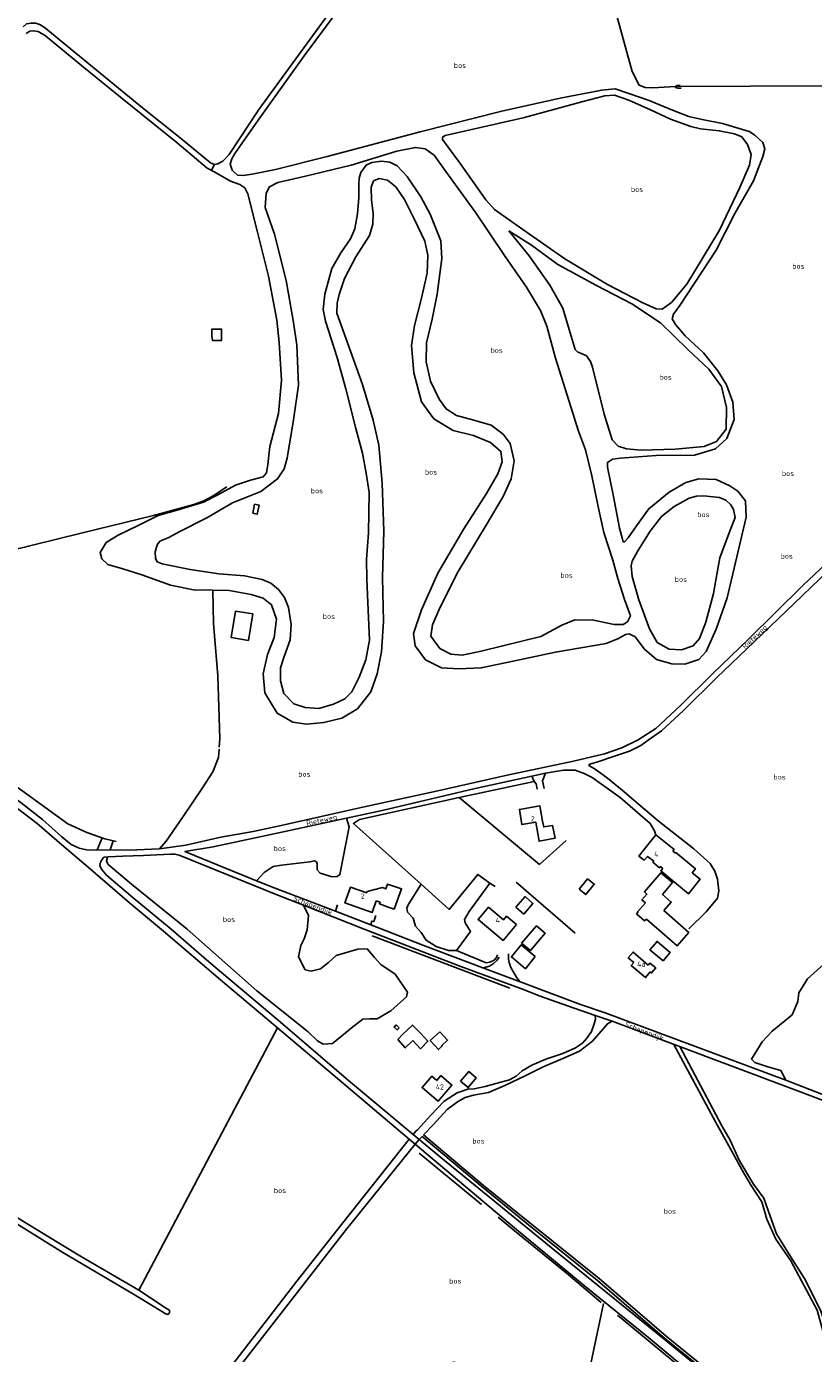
# Model space of a CAD drawing. Header units: metres. Extents: x 226218 to 240385, y 439369 to 449677.
# Tile 115 of 256: x 231766 to 232148, y 442100 to 442743. Entities that reach past the tile are written whole.
import ezdxf

# ---------------------------------------------------------------- set-up
doc = ezdxf.new("R2010")
doc.units = ezdxf.units.M
doc.header["$MEASUREMENT"] = 0
for name, color, linetype in [('CULTUURAANDUIDING', 253, 'Continuous'), ('DAKRAND', 4, 'Continuous'), ('DAKRAND-BYG', 4, 'Continuous'), ('HEG', 253, 'Continuous'), ('HOOFDGEBOUW', 4, 'Continuous'), ('HOUTWAL', 253, 'Continuous'), ('HUISNUMMER', 253, 'Continuous'), ('INSTEEKSLOOT', 153, 'Continuous'), ('KANTVERH', 253, 'Continuous'), ('MIDSLTGREPPEL', 253, 'Continuous'), ('OVLIJNOBJ', 253, 'Continuous'), ('RASTER', 253, 'Continuous'), ('STRAATNAAM', 253, 'Continuous')]:
    doc.layers.add(name, color=color, linetype=linetype)
doc.styles.get("Standard").update_dxf_attribs({"font": 'iso.shx'})

msp = doc.modelspace()

# ---------------------------------------------------------------- linework, layer by layer
at = {"layer": 'DAKRAND'}
for p, q in [((232080.88, 442342.71), (232079.66, 442343.7)), ((231937.73, 442319.03), (231935.91, 442319.61))]:
    msp.add_line(p, q, dxfattribs=at)
for points in [[(232016.46, 442358.26), (232017.08, 442355.41), (232021.33, 442356.06), (232022.58, 442349.98), (232014.83, 442348.52), (232013.18, 442357.7)], [(232074.73, 442335.32), (232073.75, 442336.21), (232073.21, 442335.61), (232069.99, 442338.3), (232070.42, 442338.86), (232067.42, 442341.16), (232065.8, 442339.33), (232063.22, 442341.3), (232065.64, 442344.32)], [(232074.73, 442335.32), (232073.78, 442334.17), (232087.22, 442322.94), (232092.84, 442330.12), (232089.07, 442333.26), (232090.6, 442335.13), (232081.15, 442343.03), (232080.88, 442342.71)], [(231931.27, 442323.48), (231931.5, 442324.15), (231938.85, 442326.14), (231940.56, 442325.43), (231941.32, 442327.68), (231948.19, 442325.5), (231944.52, 442315.65), (231942.11, 442316.41)], [(231937.73, 442319.03), (231937.4, 442318.23), (231942.11, 442316.41)], [(232067.72, 442288.49), (232068.46, 442289.39), (232071.34, 442287.09), (232069.33, 442284.71), (232068.7, 442285.16)], [(231960.55, 442227.08), (231958.1, 442229.14), (231962.84, 442234.76), (231965.31, 442232.65)]]:
    msp.add_lwpolyline(points, dxfattribs=at)
at = {"layer": 'DAKRAND-BYG'}
for p, q in [((231945.53, 442259.49), (231946.98, 442258.09)), ((231948.77, 442254.98), (231946.39, 442252.48))]:
    msp.add_line(p, q, dxfattribs=at)
for points in [[(231856.26, 442593.35), (231856.24, 442596.58), (231860.89, 442596.6), (231860.9, 442593.38)], [(231860.9, 442593.38), (231860.92, 442591.1), (231856.46, 442591.11), (231856.26, 442593.35)], [(231876.03, 442507.39), (231876.94, 442511.77), (231879.14, 442511.32), (231878.23, 442506.93), (231876.03, 442507.39)], [(231865.56, 442447.2), (231867.69, 442459.99), (231876.05, 442458.6), (231873.93, 442445.81), (231865.56, 442447.2)], [(232034.24, 442325.26), (232038.33, 442330.34), (232041.57, 442327.73), (232037.48, 442322.66), (232034.24, 442325.26)], [(232066.39, 442318.68), (232064.65, 442320.08), (232067.13, 442322.84), (232065.86, 442323.96), (232073.88, 442333.23), (232079.53, 442328.54), (232074.69, 442322.61), (232078.88, 442318.98), (232075.24, 442314.89)], [(232003.58, 442316.55), (232008.1, 442321.7), (232011.87, 442318.39), (232007.36, 442313.24), (232003.58, 442316.55)], [(232066.39, 442318.68), (232062.65, 442314.49), (232062.91, 442314.26)], [(232066.86, 442310.8), (232065.97, 442309.98), (232062.1, 442313.39), (232062.91, 442314.26)], [(232066.86, 442310.8), (232081.71, 442297.79), (232087.4, 442304.29), (232075.24, 442314.89)], [(232006.38, 442299.12), (232013.58, 442307.57), (232017.85, 442303.93), (232010.65, 442295.48), (232006.38, 442299.12)], [(232012.98, 442292.65), (232006.15, 442298.36), (232001.4, 442292.43), (232008.22, 442286.72), (232012.98, 442292.65)], [(232074.92, 442290.48), (232068.53, 442295.89), (232072, 442299.99), (232078.39, 442294.58), (232074.92, 442290.48)], [(231945.53, 442259.49), (231944.54, 442258.45), (231946, 442257.06), (231946.98, 442258.09)], [(231957.33, 442255.5), (231953.5, 442259.44), (231948.77, 442254.98)], [(231957.33, 442255.5), (231960.95, 442251.57), (231957.39, 442247.94), (231953.6, 442251.89)], [(231966.76, 442256.22), (231970.49, 442252.17), (231967.66, 442249.57), (231967.91, 442249.3), (231966.05, 442247.59), (231962.07, 442251.9), (231966.76, 442256.22)], [(231946.39, 442252.48), (231949.97, 442248.36), (231953.6, 442251.89)], [(231976.78, 442232.25), (231980.71, 442236.91), (231984.38, 442233.82), (231980.45, 442229.16), (231976.78, 442232.25)]]:
    msp.add_lwpolyline(points, dxfattribs=at)
at = {"layer": 'HEG'}
for p, q in [((232012.51, 442377.41), (231976.16, 442369.75)), ((231981.58, 442304.77), (231974.77, 442295.53))]:
    msp.add_line(p, q, dxfattribs=at)
msp.add_lwpolyline([(231974.77, 442295.53), (231989.25, 442289.61), (231990.91, 442289.92), (231993.02, 442290.91), (231994.22, 442292.24), (231994.66, 442293.53)], dxfattribs=at)
at = {"layer": 'HOOFDGEBOUW'}
for points in [[(232013.18, 442357.7), (232006.52, 442356.59), (232005.29, 442363.93), (232015.23, 442365.6), (232016.46, 442358.26)], [(232079.66, 442343.7), (232080.24, 442344.41), (232071.48, 442351.52), (232065.64, 442344.32)], [(231931.27, 442323.48), (231923.42, 442326.24), (231920.74, 442318.61), (231933.93, 442313.97), (231935.91, 442319.61)], [(232003.86, 442308.09), (231999.04, 442312.15), (231997.57, 442310.4), (231990.32, 442316.5), (231985.27, 442310.51), (231997.34, 442300.35), (232003.86, 442308.09)], [(232067.72, 442288.49), (232060.36, 442294.77), (232058.02, 442291.98), (232060.73, 442289.69), (232059.52, 442288.31), (232066.41, 442282.46), (232068.7, 442285.16)], [(231960.55, 442227.08), (231965.88, 442222.52), (231972.6, 442230.38), (231967.28, 442234.94), (231965.31, 442232.65)]]:
    msp.add_lwpolyline(points, dxfattribs=at)
at = {"layer": 'HOUTWAL'}
for points in [[(231957.69, 442327.62), (231951.29, 442317.76), (231950.74, 442316.01), (231950.99, 442314.17), (231953.83, 442311.18), (231954.98, 442307.28), (231957.72, 442304.27), (231960.04, 442300.56), (231964.99, 442297.55), (231970.98, 442295.59), (231974.77, 442295.53)], [(231981.58, 442304.77), (231978.96, 442309), (231978.71, 442310.52), (231981, 442314.39), (231990.99, 442328.25)]]:
    msp.add_lwpolyline(points, dxfattribs=at)
at = {"layer": 'INSTEEKSLOOT'}
for points in [[(232083.29, 442714.56), (232081.81, 442714.54), (232080.96, 442714.17), (232081.09, 442713.55), (232082.14, 442713.34), (232083.76, 442713.38)], [(231606.32, 442249.49), (231605.33, 442249.45), (231604.29, 442249.02), (231603.68, 442247.99), (231603.61, 442246.9), (231603.86, 442246.08), (231604.19, 442245.76), (231605.41, 442245.37), (231614.07, 442245), (231623.45, 442244.62), (231627.89, 442243.77), (231630.77, 442242.88), (231634.77, 442241.06), (231652.05, 442230.43), (231683.87, 442211.2), (231720.84, 442188.37), (231749.02, 442170.84), (231783.99, 442149.34), (231818.27, 442129.02), (231834.41, 442119.3)], [(231835.6, 442121.28), (231834.15, 442122.21), (231820.81, 442131), (231791.36, 442148.2), (231764.06, 442164.8), (231729.98, 442186.5), (231701.84, 442203.56), (231678.17, 442218.69)], [(231835.6, 442121.28), (231835.72, 442120.99), (231835.77, 442120.68), (231835.75, 442120.37), (231835.66, 442120.08), (231835.5, 442119.81), (231835.28, 442119.59), (231835.02, 442119.42), (231834.72, 442119.32), (231834.41, 442119.3)]]:
    msp.add_lwpolyline(points, dxfattribs=at)
at = {"layer": 'KANTVERH'}
for p, q in [((231855.97, 442673.51), (231857.51, 442676.27)), ((231800.69, 442344.35), (231803.11, 442350.12)), ((231843.55, 442346.63), (231860.6, 442350.49)), ((231806.89, 442344.29), (231808.37, 442348.68)), ((231916.08, 442314.59), (231917.11, 442317.72)), ((231955.15, 442207.99), (231955.83, 442208.72)), ((231955.15, 442207.99), (231953.75, 442206.5)), ((231956.77, 442203.98), (231954.83, 442201.69)), ((231956.77, 442203.98), (231958.16, 442205.46)), ((231987.25, 442181), (231958.16, 442205.46)), ((231987.89, 442181.77), (231958.84, 442206.19))]:
    msp.add_line(p, q, dxfattribs=at)
for points in [[(231864.53, 442681.2), (231879, 442702.92), (231912.52, 442748.93), (231931.34, 442773.64), (231948.82, 442796.7), (231953.47, 442803.08), (231955.61, 442802.41), (231944.13, 442786.41), (231921.58, 442756.85), (231900.97, 442728.97), (231878.66, 442697.87), (231867.37, 442681.62), (231865.94, 442679.09), (231865.11, 442676.51), (231866.09, 442673.64), (231868.71, 442671.2), (231871.49, 442670.94), (231876.48, 442671.83), (231887.11, 442673.97)], [(231764.74, 442743.06), (231766.42, 442744.39), (231768.59, 442744.81), (231770.83, 442744.79), (231773.11, 442744.01), (231775.79, 442742.25), (231783.94, 442735.39), (231822.59, 442703.84), (231840.83, 442689.17), (231855.58, 442677.13), (231857.51, 442676.27), (231859.16, 442676.66), (231861.48, 442677.95), (231864.53, 442681.2)], [(231766.23, 442739.84), (231768.04, 442740.88), (231769.83, 442741.09), (231771.99, 442740.68), (231775.64, 442738.63), (231794.06, 442723.42), (231811.88, 442709.01), (231839.34, 442686.77), (231853.98, 442674.61), (231857.7, 442672.55), (231865.3, 442668.29), (231869.79, 442666.64), (231872.25, 442665), (231873.61, 442662.15), (231878.2, 442644.24), (231883.68, 442622.27), (231887.71, 442600.99)], [(231887.11, 442673.97), (231912.17, 442680.23), (231957.15, 442692.1), (231996.76, 442702.17), (232025.08, 442708.38), (232045.24, 442712.35), (232051.69, 442712.93), (232058.32, 442710.69)], [(232068.86, 442702.79), (232058.32, 442707.47), (232051.32, 442709.9), (232046.73, 442709.64), (232035.5, 442706.61), (232007.03, 442699.01), (231969.3, 442690.33), (231968.03, 442689.61), (231968.01, 442688.46), (231976.32, 442677.35)], [(232058.32, 442710.69), (232068.21, 442707.31), (232079.43, 442702.67), (232087.36, 442699.51), (232093.89, 442698.11), (232103.78, 442696.26), (232116.73, 442692.35), (232119.35, 442690.5), (232123.32, 442687.04), (232124.23, 442683.89), (232123.29, 442680.22), (232118.68, 442668.45), (232109.65, 442652.65), (232100.66, 442634.76), (232083.04, 442607.99), (232079.98, 442603.89), (232079.35, 442601.54), (232081, 442598.77), (232085.63, 442593.34), (232094.6, 442585.08), (232101.45, 442576.45), (232105.66, 442569.62), (232108.73, 442561.16), (232109.41, 442552.75), (232105.85, 442543.52), (232100.35, 442538.61), (232090.23, 442535.52), (232071.53, 442535.41), (232054.05, 442534.12), (232050.43, 442533.6), (232047.93, 442531.99), (232047.91, 442529.7)], [(231976.32, 442677.35), (231988.96, 442659.14), (231993.19, 442654.53), (232006.91, 442644.8), (232027.26, 442630.59), (232048.04, 442618.27), (232065.05, 442609.33), (232071.59, 442606.43), (232074.54, 442606.23), (232079, 442609.48), (232086.39, 442618.3), (232102.2, 442644.51), (232112.19, 442665.14), (232116.88, 442676.08), (232117.58, 442681.22), (232115.92, 442685.97), (232113.08, 442689.74), (232109.51, 442691.16), (232102.19, 442692.66), (232093.09, 442693.62), (232088.35, 442694.68), (232078.58, 442698.33), (232068.86, 442702.79)], [(232059.11, 442457.63), (232056.29, 442465.58), (232052.95, 442475.72), (232050.52, 442484.7), (232046.14, 442498.05), (232043.23, 442511.23), (232040.35, 442525.46), (232037.26, 442538.02), (232034.01, 442547.08), (232022.76, 442582.5), (232018.64, 442597.98), (232015.51, 442605.52), (232008.65, 442616.87), (231998.34, 442631.72), (231984.19, 442652.98), (231969.56, 442672.91), (231963.91, 442680.83), (231959.54, 442683.93), (231954.89, 442684.64), (231945.85, 442682.83), (231923.76, 442676.02), (231901.64, 442670.73), (231888.18, 442667.6), (231884.18, 442665.53), (231882.61, 442662.46), (231882.09, 442655.57), (231886.65, 442642.53), (231892.21, 442620.13), (231895.67, 442600.76), (231897.46, 442588.92), (231898.22, 442569.49), (231895.76, 442552.57), (231892.66, 442534.06), (231891.29, 442528.83), (231888.06, 442523.99), (231879.98, 442517.98), (231866.24, 442512.47), (231853.75, 442505.16), (231840.62, 442498.49)], [(231927.52, 442660.41), (231927.5, 442666.52), (231927.65, 442669.73), (231928.4, 442672.52), (231931, 442676.02), (231933.73, 442677.29), (231938.51, 442677.93), (231942.52, 442677.52), (231946.05, 442675.71), (231950.83, 442670.59), (231957.51, 442660.6), (231962.08, 442652.28), (231967.15, 442639.36), (231967.63, 442630.76), (231965.42, 442613.51), (231963.01, 442601.33), (231960.25, 442590), (231960.04, 442580.77), (231962.23, 442571.43), (231966.38, 442562.68), (231969.71, 442557.94), (231974.81, 442554.73), (231983.23, 442552.47), (231991.63, 442550.1), (231997.36, 442545.63), (232000.81, 442541.11), (232002.67, 442532.84), (232001.29, 442524.1), (231997.41, 442515.51), (231989.14, 442501.65), (231975.53, 442479.21), (231966.77, 442461.53), (231963.21, 442453.35), (231962.43, 442447.91), (231966.77, 442441.88), (231972.1, 442439.1), (231977.56, 442438.7), (231986.68, 442440.52), (231997.21, 442443.18), (232015.75, 442447.71), (232022.04, 442451.04), (232025.8, 442453.15), (232032.23, 442455.69), (232041.27, 442455.61), (232051.28, 442453.45), (232055.63, 442453.53), (232057.68, 442454.76), (232059.11, 442457.63)], [(231934.48, 442552.52), (231929.17, 442569.75), (231916.71, 442604.29), (231917.02, 442609.18), (231917.93, 442613.4), (231920.52, 442621.17), (231925.97, 442631.63), (231932.61, 442641.97), (231934.26, 442647.41), (231934.42, 442652.82), (231933.67, 442659), (231933.5, 442665.42), (231934.6, 442668.37), (231937.23, 442669.53), (231941.27, 442668.75), (231945.41, 442665.45), (231949.58, 442659.3)], [(231932, 442460.4), (231931.28, 442475.44), (231931.18, 442484.99), (231932.06, 442497.87), (231932.39, 442517.37), (231931.07, 442526.72), (231929.3, 442536.49), (231926.06, 442548.48), (231921.16, 442567.62), (231916.83, 442583.36), (231911.24, 442600.37), (231910.11, 442606.15), (231911.01, 442613.44), (231914.37, 442625.91), (231918.72, 442633.53), (231923.47, 442640.34), (231925.55, 442645.19), (231926.88, 442652.48), (231927.52, 442660.41)], [(231949.58, 442659.3), (231954.18, 442650.28), (231959.39, 442639.21), (231960.95, 442632.34), (231960.52, 442623.63), (231957.72, 442610.88), (231954.4, 442598.36), (231952.92, 442588.6), (231954.09, 442575.36), (231957.85, 442561.3), (231963.77, 442553.15), (231973.17, 442547.41), (231982.96, 442545.04), (231991.21, 442541.62), (231996.29, 442537.31), (231996.92, 442532.35), (231994.83, 442526.46), (231989.29, 442516.99), (231978.35, 442499.88), (231965.67, 442478.43), (231957.87, 442460.6), (231954.01, 442449.15), (231954.76, 442443.22), (231959.8, 442436.44), (231967.5, 442432.43), (231975.89, 442431.97), (231986.83, 442432.43), (232002.31, 442435.8), (232022.71, 442440.11), (232047.32, 442444.33), (232053.36, 442446.77), (232056.78, 442448.66), (232058.52, 442448.99), (232061.35, 442447.58), (232065.9, 442441.6), (232071.73, 442436.45), (232079.14, 442434.43), (232085.54, 442434.31), (232092.24, 442436.56), (232095.83, 442440.39), (232100.67, 442451.26), (232105.96, 442466.41)], [(232000.18, 442644.15), (232011.09, 442637.21), (232023.89, 442627.88), (232042.69, 442617.72), (232059.85, 442608.85), (232073.7, 442599.68), (232086.9, 442586.63), (232097.11, 442577.11), (232103.18, 442568.8), (232105.65, 442558.54), (232105.46, 442548.05), (232100.84, 442542.11), (232094.83, 442539.73), (232080.82, 442538.49), (232064.37, 442538), (232057.16, 442538.54), (232053.11, 442539.94), (232050.19, 442542.97), (232046.3, 442555.39), (232040.68, 442578.13), (232039.78, 442580.85), (232037.73, 442583.59), (232035.45, 442584.75), (232033.55, 442585.35), (232032.25, 442586.66), (232029.33, 442596.44), (232026.29, 442606.74), (232020.03, 442617.94), (232009.94, 442632.01), (232000.18, 442644.15)], [(231887.71, 442600.99), (231888.79, 442590.12), (231890.04, 442571.9), (231888.47, 442555.65), (231884.23, 442539.78), (231883.39, 442530.99), (231882.66, 442526.99), (231881.11, 442525.01), (231874.99, 442523.47), (231867.73, 442521.06), (231859.14, 442516.28), (231852.13, 442512.72), (231839.33, 442508.86), (231830.23, 442506.33), (231820.47, 442501.46), (231810.86, 442496.79), (231804.97, 442493.16), (231801.99, 442488.43), (231802.95, 442485.25)], [(231802.95, 442485.25), (231805.73, 442482.61), (231812.99, 442480.39), (231822.27, 442477.57), (231836.15, 442472.53), (231848.09, 442470.17), (231855.01, 442470.24), (231856.69, 442470.18), (231864.59, 442469.89), (231875.33, 442467.97), (231881.03, 442466.25), (231885.18, 442463.03), (231887.59, 442456.07), (231886.49, 442447.16), (231883.14, 442438.99), (231881.05, 442429.55), (231881.92, 442420.34), (231887.89, 442410.59), (231895.48, 442406.16), (231902.05, 442405.2), (231910.55, 442405.99), (231919.27, 442408.17), (231926.74, 442412.59), (231933.29, 442420.86), (231936.38, 442429.6), (231938.47, 442440.19), (231939.47, 442454.94), (231938.88, 442476.25), (231939.51, 442498.73), (231938.79, 442521.94), (231937.12, 442540.43), (231934.48, 442552.52)], [(232047.91, 442529.7), (232050.92, 442515.47), (232053.88, 442500.16), (232055.21, 442494.88), (232055.65, 442493.51), (232056.26, 442493.59), (232058.05, 442495.48), (232062.04, 442501.36), (232067.99, 442509.59), (232077.86, 442517.58), (232085.97, 442522.2), (232092.32, 442524.02), (232100.73, 442523.68), (232107.22, 442520.65), (232111.12, 442518.05), (232114.91, 442513.36), (232115.14, 442505.47), (232110.01, 442483.53), (232105.96, 442466.41)], [(232099.3, 442468.43), (232095.7, 442454.69), (232092.57, 442446.72), (232089.48, 442443.19), (232083.82, 442441.17), (232077.87, 442441.54), (232072, 442444.77), (232068.27, 442451.36), (232063.19, 442465.5), (232059.89, 442476.69), (232059.44, 442481.88), (232059.92, 442484.09), (232062.71, 442489.14), (232068.71, 442498.66), (232074.09, 442505.85), (232080.28, 442510.68), (232087.62, 442514.7), (232091.05, 442515.58), (232094.5, 442515.74), (232102.29, 442515.02), (232105.32, 442513.74), (232107.8, 442511.39), (232109.14, 442509.21), (232109.83, 442505.31), (232107.41, 442499.23), (232102.41, 442485.84), (232100.59, 442475.91), (232099.3, 442468.43)], [(232179.96, 442503.86), (232171.51, 442495.56), (232163.39, 442487.59), (232138.52, 442463.65), (232115.42, 442441.58), (232101.02, 442427.81)], [(231840.62, 442498.49), (231835.08, 442495.53), (231831.04, 442493.88), (231829.62, 442492.1), (231828.78, 442488.69), (231828.92, 442485.69), (231829.75, 442483.77), (231832.12, 442482.88), (231845.76, 442480.13), (231859.66, 442478.1), (231872.09, 442477.11), (231880.54, 442475.32), (231884.82, 442473.53), (231888.55, 442470.39), (231891.48, 442466.62), (231893.28, 442461.7), (231894.7, 442453.53), (231894.13, 442446.13), (231891.1, 442437.48), (231889.48, 442432.48), (231889.46, 442426.24), (231891.02, 442420.12), (231896.01, 442415.09), (231901.36, 442413.24), (231908.13, 442412.8), (231915.23, 442414.95), (231920.68, 442417.51), (231924.11, 442420.89), (231927.67, 442428), (231930.78, 442436.29), (231932.62, 442445.92), (231932, 442460.4)], [(232099.06, 442429.76), (232116.34, 442446.43), (232142.67, 442472.34), (232167.49, 442495.78)], [(231860.6, 442350.49), (231876.27, 442353.27), (231889.84, 442356.17), (231928.62, 442364.76), (231965.73, 442372.87), (231999.38, 442380.43), (232031.58, 442387.32), (232046.46, 442390.9), (232054.86, 442393.67), (232062.84, 442397.54), (232071.37, 442403.1), (232083.34, 442414.19), (232099.06, 442429.76)], [(232101.02, 442427.81), (232084.89, 442411.87), (232074.14, 442402.01), (232067.66, 442397.43), (232064.07, 442394.79), (232058.69, 442392.19), (232050.39, 442389.32), (232043.28, 442387.02), (232039.39, 442385.83), (232038.98, 442385.44), (232039.27, 442384.99), (232041.96, 442383.42)], [(231680.55, 442425.82), (231722.39, 442396.85), (231755.93, 442372.87), (231763.79, 442367.16), (231774.14, 442359.04), (231783.48, 442350.64), (231788.05, 442346.87), (231791.88, 442345.18), (231795.39, 442344.4), (231816.16, 442344.21), (231830.8, 442344.77), (231843.55, 442346.63)], [(231696.99, 442410.31), (231719.94, 442394.5), (231742.83, 442378.45), (231756.53, 442368.56), (231771.49, 442357.08), (231783.51, 442346.77), (231796.2, 442335.92), (231816.32, 442318.6), (231832.73, 442304.95)], [(231847.72, 442341.54), (231843.18, 442343.53), (231856.88, 442345.8), (231891.62, 442353.16), (231921.52, 442359.67), (231938.83, 442363.44), (231983.77, 442373.97), (232011.23, 442380), (232017.87, 442381.41), (232026.71, 442382.9), (232032.27, 442382.94), (232036.75, 442381.32), (232040.59, 442379.37), (232054.07, 442369.71), (232068.65, 442357.03), (232070.83, 442353.61), (232071.37, 442351.53)], [(232041.96, 442383.42), (232047.91, 442379.05), (232055.14, 442373.29), (232062.81, 442366.57), (232072.57, 442358.42), (232089.88, 442344.87), (232097.75, 442337.64), (232100.02, 442333.96), (232101.24, 442330.13), (232101.95, 442324.42), (232101.25, 442320.87), (232095.76, 442314.23), (232087.46, 442306.06)], [(232011.23, 442380), (232012.51, 442377.41), (232013.36, 442376.31), (232013.88, 442373.72)], [(232017.24, 442374.11), (232016.56, 442377.71), (232017.87, 442381.41)], [(231836.42, 442305.85), (231818.04, 442321.15), (231805.12, 442332.07), (231802.64, 442334.95), (231801.96, 442336.81), (231802.24, 442338.34), (231803.5, 442340.52), (231804.02, 442340.83), (231806, 442340.96), (231813.05, 442341.19), (231823.11, 442341.51), (231836.15, 442342.22), (231838.27, 442342.26), (231840.39, 442341.8), (231888.13, 442322.38), (231900.64, 442317.47), (231929.98, 442305.96)], [(231933.24, 442307.93), (231916.08, 442314.59), (231886.45, 442325.89), (231877.89, 442329.34), (231847.72, 442341.54)], [(231933.24, 442307.93), (231933.8, 442309.77), (231934.67, 442309.55), (231935.66, 442312.48)], [(231832.73, 442304.95), (231860.35, 442281.41), (231887.99, 442258.1), (231915.05, 442235.27)], [(231836.42, 442305.85), (231854.73, 442290.11), (231887.3, 442262.62), (231923.37, 442231.85), (231953.75, 442206.5), (231956.77, 442203.98), (231967.22, 442195.26), (232022.39, 442150.2)], [(232006.84, 442276.76), (231976.94, 442287.76), (231929.98, 442305.96)], [(231933.24, 442307.93), (231958.4, 442298.1), (231987.51, 442287.24), (232005.66, 442280.39), (232007.42, 442279.72)], [(231987.51, 442287.24), (231989.03, 442287.44), (231990.78, 442288.03), (231992.79, 442289.3), (231994.32, 442290.69), (231995.43, 442292.35)], [(232005.66, 442280.39), (232004.11, 442282.26), (232002.28, 442285.39), (232001.21, 442287.36), (232000.26, 442289.72), (231999.92, 442291.33), (232000.05, 442293.98)], [(232007.42, 442279.72), (232034.92, 442269.34), (232046.83, 442265.39), (232134.46, 442232.67)], [(232139.24, 442227.88), (232050.33, 442261.28), (232042.08, 442264.04), (232028.53, 442268.8), (232015.43, 442273.42), (232006.84, 442276.76)], [(232042.08, 442264.04), (232042.11, 442262.17), (232041.24, 442259.04), (232040.28, 442256.35), (232038.09, 442253.18), (232035.84, 442250.71), (232032.46, 442248.43), (232026.38, 442245.74), (232018.11, 442242.95), (232011.24, 442240.05), (232006.68, 442237.28), (232003.7, 442234.62), (232000.43, 442232.98), (231994.57, 442231.31), (231988.73, 442229.66), (231983.33, 442228.59), (231980.24, 442228.36), (231975.19, 442226.53), (231968.79, 442222.55), (231962.39, 442215.76), (231955.83, 442208.72)], [(231958.84, 442206.19), (231963.41, 442211.06), (231970.3, 442218.5), (231975.2, 442222.17), (231979.05, 442224.28), (231983.11, 442225.53), (231990.25, 442226.73), (231998.29, 442230.08), (232008.08, 442234.8), (232016.52, 442239.04), (232026.32, 442243.29), (232034.35, 442246.73), (232040.67, 442251.71), (232045.97, 442257.84), (232047.98, 442260.05), (232050.33, 442261.28)], [(232165.44, 442032.26), (232166.35, 442034.34), (232166.96, 442040.79), (232166.56, 442047.1), (232165.65, 442056.44), (232163.21, 442065.35), (232160.61, 442073.72), (232159, 442083.69), (232155.98, 442098.42), (232149.63, 442121.35), (232136.78, 442145.29), (232129.62, 442155.69), (232125.25, 442165.34), (232122.79, 442173.76), (232117.32, 442182.23), (232113.31, 442189.15), (232106.86, 442200.91), (232100.41, 442212.5), (232080.14, 442250.08)], [(232082.99, 442249.01), (232103.46, 442210.59), (232107.49, 442203.66), (232111.75, 442193.99), (232118.78, 442182.36), (232123.71, 442175.63), (232126, 442169.06), (232129.86, 442158.31), (232136.64, 442147.32), (232143.49, 442136.65), (232151.21, 442121.27), (232155.07, 442109.49), (232158.56, 442095.1), (232162.02, 442076.08), (232165.13, 442062.98), (232166.87, 442057.96), (232172.39, 442067.74), (232179.19, 442079.72), (232184.92, 442090.45), (232189.42, 442101.63), (232192.51, 442115.12), (232219.26, 442203.69)], [(231915.05, 442235.27), (231951.85, 442204.21), (231954.83, 442201.69), (232002.84, 442161.16)], [(232423.43, 442194.36), (232392.78, 442196.81), (232355.92, 442198.86), (232325.06, 442201.28), (232301.03, 442203.01), (232255.68, 442204.69), (232226.62, 442206.09), (232213.97, 442206.4), (232208.67, 442207.38), (232199.91, 442209.16), (232190.49, 442212.4), (232160.64, 442222.65), (232134.46, 442232.67)], [(232139.24, 442227.88), (232159.74, 442220.08), (232182.01, 442211.8), (232197.03, 442207.01), (232206.24, 442205.2), (232220.32, 442203.67), (232241.59, 442203.31), (232261.76, 442201.66), (232301.4, 442200.92), (232322.95, 442199.21), (232340.3, 442197.12), (232365.61, 442196.05), (232397.61, 442194.3), (232423.39, 442192.53)], [(231865.21, 442093.79), (231897.32, 442135.3), (231919.67, 442163.69), (231951.85, 442204.21)], [(231954.83, 442201.69), (231921.49, 442160.59), (231868.3, 442092.3)], [(231987.25, 442181), (232009.66, 442162.64), (232043.14, 442135.68), (232075.58, 442107.83), (232102.53, 442085.96), (232124.03, 442068.64), (232139.23, 442055.68), (232151.25, 442044.94), (232160.09, 442036.04), (232164.75, 442031.24), (232167.3, 442028.63), (232172.02, 442022.94), (232176.02, 442018.11)], [(231987.89, 442181.77), (232010.42, 442163.57), (232043.9, 442136.6), (232076.35, 442108.75), (232103.28, 442086.9), (232124.8, 442069.56), (232140.02, 442056.59), (232152.07, 442045.81), (232160.95, 442036.88), (232165.61, 442032.08), (232168.19, 442029.43), (232172.94, 442023.71), (232176.97, 442018.85)], [(232002.84, 442161.16), (232036.83, 442133.16), (232067.98, 442107.92), (232114.81, 442068.9)], [(232022.39, 442150.2), (232075.42, 442107.24), (232124.32, 442067.38), (232139.58, 442054.33), (232150.89, 442043.96), (232159.97, 442034.91), (232166.64, 442027.97), (232174.18, 442018.91), (232185.82, 442003.13), (232198.74, 441983.07), (232208.77, 441967.25), (232212.64, 441961.38), (232214.1, 441960.96), (232215.22, 441960.84), (232216.52, 441960.71), (232219.58, 441961.09), (232222.77, 441961.94), (232227.52, 441963.59), (232250.95, 441967.51), (232316.75, 441978.97)]]:
    msp.add_lwpolyline(points, dxfattribs=at)
at = {"layer": 'MIDSLTGREPPEL'}
msp.add_line((231956.7, 442197.43), (231986.91, 442172.45), dxfattribs=at)
for points in [[(232081.88, 442714.08), (232117.3, 442714.35), (232166.41, 442714.48), (232211.32, 442715.08), (232254.92, 442715.63), (232259.25, 442715.86), (232260.19, 442716.25), (232260.81, 442717.63), (232260.92, 442719.26), (232259.16, 442749.34), (232255.37, 442815.45), (232253.37, 442856.54)], [(232044.86, 442125.08), (232027.95, 442139.33), (232002.76, 442159.99), (231994.92, 442166.41)], [(232113.82, 442068.64), (232082.58, 442094.29), (232052.86, 442118.91)]]:
    msp.add_lwpolyline(points, dxfattribs=at)
at = {"layer": 'OVLIJNOBJ'}
msp.add_line((231820.81, 442131), (231887.99, 442258.1), dxfattribs=at)
for points in [[(232080.96, 442714.17), (232069.98, 442713.47), (232066.18, 442713.64), (232063.39, 442714.75), (232059.97, 442721.32), (232050.45, 442756.06), (232036.31, 442804.63), (232035.11, 442805.71), (232032.54, 442806.46)], [(231859.79, 442394.05), (231860.09, 442398.29), (231859.13, 442428.66), (231856.97, 442453.93), (231856.69, 442470.18)], [(231830.8, 442344.77), (231834.06, 442348.57), (231842.25, 442360.43), (231851.66, 442374.32), (231856.66, 442382.12), (231859.43, 442389.01), (231859.72, 442393.08)], [(231921.52, 442359.67), (231922.7, 442355.43), (231918.31, 442332.3), (231916.94, 442331.42), (231914.54, 442331.3), (231908.66, 442333.07), (231907.32, 442334.6), (231907.28, 442337.57), (231906.89, 442338.53), (231905.97, 442339.02), (231903.78, 442338.51), (231889.96, 442336.96), (231885.91, 442336.3), (231881.51, 442333.38), (231877.89, 442329.34)], [(232206.7, 442344.91), (232203.42, 442337.85), (232200.96, 442329.19), (232199.9, 442320.24), (232198.98, 442315.33), (232197.35, 442311.41), (232193.76, 442309.53), (232184.97, 442308.84), (232172.95, 442303.64), (232164.61, 442298.29), (232152.74, 442288.82), (232144.87, 442281.77), (232140.68, 442275.08), (232140.22, 442270.88), (232137.52, 442264.41), (232127.84, 442256.53), (232122.91, 442251.37), (232117.74, 442242.99), (232119.41, 442241.28), (232125.76, 442239.27), (232131.96, 442237.43), (232134.46, 442232.67)], [(231806, 442340.96), (231805.58, 442340.66), (231805.16, 442339.18), (231805.77, 442337.43), (231817.21, 442327.67), (231844.16, 442305.9), (231878.01, 442276.09), (231902.93, 442256.18), (231907.43, 442251.85), (231910.19, 442250.22), (231914.72, 442250.5), (231924.52, 442258.59), (231929.4, 442262.23), (231932.79, 442262.53), (231936.3, 442262.4), (231942.98, 442266.35), (231950.54, 442273.16), (231951.12, 442275.44), (231945.07, 442284.07), (231938.14, 442288.75), (231935, 442292.22), (231931.55, 442296.36), (231926.93, 442296.28), (231916.48, 442293.14), (231912.68, 442289.71), (231908.81, 442286.66), (231904.33, 442285.59), (231901.45, 442286.24), (231898.16, 442292.46), (231899.29, 442297.99), (231900.94, 442301.23), (231902.44, 442305.57)], [(231902.44, 442305.57), (231903.12, 442312.49), (231900.64, 442317.47)], [(231960.05, 442041.26), (231968.48, 442091.64), (231969.23, 442093.71), (231971.51, 442095.77), (231973.54, 442096.19), (231989.1, 442091.19), (232029.34, 442078.39), (232032.2, 442078.08), (232034.89, 442078.72), (232035.74, 442079.44), (232037.38, 442083.19), (232046, 442124.54)]]:
    msp.add_lwpolyline(points, dxfattribs=at)
at = {"layer": 'RASTER'}
for p, q in [((231990.99, 442328.25), (231993.46, 442326.49)), ((232003.77, 442328.65), (232032.38, 442303.93)), ((232000.7, 442277.28), (231933.99, 442302.7))]:
    msp.add_line(p, q, dxfattribs=at)
for points in [[(231863.48, 442520.16), (231856.8, 442515.89), (231852.35, 442513.36), (231847.5, 442511.65), (231827.86, 442506.21), (231793.58, 442497.92), (231744.92, 442485.97), (231711.14, 442411.03)], [(231809.83, 442348.31), (231804.33, 442349.69), (231795.58, 442352.8), (231786.37, 442356.98), (231764.11, 442373.15), (231711.14, 442411.03), (231653.92, 442450.3), (231630.17, 442466.06)], [(232027.9, 442348.78), (232014.99, 442337.29), (231976.16, 442369.75), (231927.78, 442359.02), (231924.82, 442357.16), (231957.69, 442327.62)], [(231957.69, 442327.62), (231971.25, 442315.43), (231985.1, 442332.44), (231990.99, 442328.25)]]:
    msp.add_lwpolyline(points, dxfattribs=at)

# ---------------------------------------------------------------- texts
at = {"layer": 'CULTUURAANDUIDING'}
for p in [(231973.49, 442723.09), (232059.36, 442663.04), (232137.54, 442625.87), (231991.28, 442585.09), (232073.22, 442572.06), (231959.51, 442526.11), (232132.55, 442525.46), (231904.15, 442517.03), (232091.52, 442505.48), (232131.89, 442485.43), (232025.16, 442476.08), (232080.59, 442474.12), (231909.96, 442456.19), (231898.08, 442379.78), (232128.42, 442378.41), (231886.19, 442343.74), (231861.55, 442309.41), (231982.47, 442202.04), (231886.26, 442178.07), (232075.24, 442168.01), (231971.26, 442134.23)]:
    msp.add_text('bos', height=2.5, dxfattribs=at).set_placement(p)
at = {"layer": 'HUISNUMMER'}
for s, p in [('2', (232010.83, 442358.07)), ('4', (232070.57, 442340.92)), ('2', (231928.37, 442320.68)), ('4', (231993.74, 442309.04)), ('4a', (232062.39, 442287.74)), ('42', (231964.71, 442228.22))]:
    msp.add_text(s, height=2.5, dxfattribs=at).set_placement(p)
at = {"layer": 'STRAATNAAM'}
for s, rotation, p in [('Rieteweg', 43.5395, (232114.67, 442441.34)), ('Rieteweg', 12.2429, (231902.29, 442355.93)), ('Schapendijk', 338.2837, (231895.52, 442319.89)), ('Schapendijk', 339.2093, (232056.23, 442258.72))]:
    msp.add_text(s, height=2.5, rotation=rotation, dxfattribs=at).set_placement(p)

doc.saveas('drawing.dxf')
